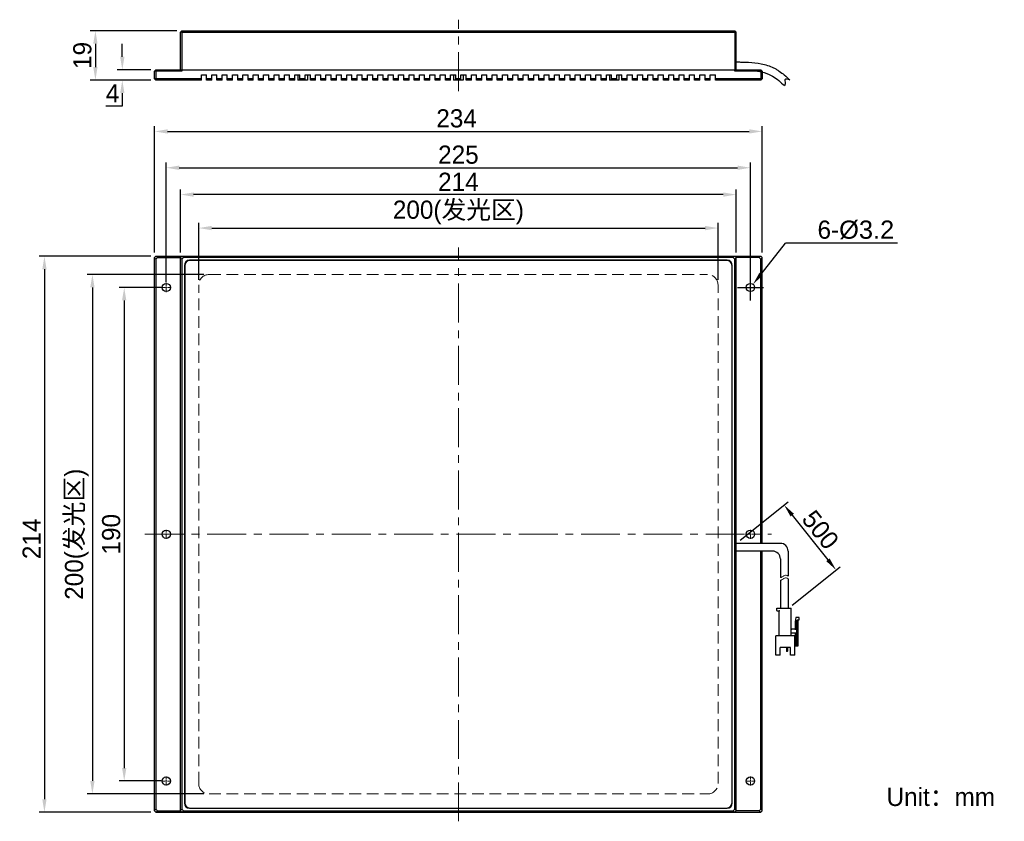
# Model space of a CAD drawing. Header units: inches. Extents: x 5721 to 5910, y -7723 to -7569.
import ezdxf

# ---------------------------------------------------------------- set-up
doc = ezdxf.new("R2010")
doc.units = ezdxf.units.IN
doc.header["$LTSCALE"] = 3
doc.header["$MEASUREMENT"] = 0
doc.header["$PDSIZE"] = -5
doc.linetypes.add('CENTERX2', pattern=[4, 2.5, -0.5, 0.5, -0.5])
doc.linetypes.add('DASHED2', pattern=[0.375, 0.25, -0.125])
doc.layers.get('Defpoints').update_dxf_attribs({"lineweight": 18})
for name, color, linetype, lineweight in [('中心线', 1, 'CENTERX2', 20), ('标注', 3, 'Continuous', 25), ('粗实线', 7, 'Continuous', 30), ('细实线', 7, 'Continuous', 15), ('虚线', 6, 'DASHED2', 18)]:
    doc.layers.add(name, color=color, linetype=linetype, lineweight=lineweight)
doc.styles.get("Standard").update_dxf_attribs({"font": '兰亭黑 GBK.TTF'})
doc.dimstyles.new('CST Standard', dxfattribs={"dimtxt": 3.5, "dimasz": 2.5, "dimexe": 1, "dimexo": 1, "dimgap": 0.6, "dimtad": 1, "dimtoh": 1, "dimdsep": 46, "dimtxsty": 'Standard', "dimcen": -2.5, "dimdle": 5, "dimclrd": 9, "dimclre": 9, "dimadec": 1, "dimazin": 2, "dimtfac": 1, "dimtofl": 0, "dimtmove": 0, "dimatfit": 0, "dimfxl": 1, "dimtolj": 1, "dimarcsym": 0})

# ---------------------------------------------------------------- blocks, each defined once
blk = doc.blocks.new('*X0')
at = {"layer": 'Defpoints', "color": 0}
for p in [(5861.46, -7597.56), (5748.96, -7620.61), (5861.46, -7620.61)]:
    blk.add_point(p, dxfattribs=at)
at = {"layer": '标注', "color": 9, "linetype": 'Continuous', "lineweight": -2, "ltscale": 3}
for p, q in [((5748.96, -7619.61), (5748.96, -7596.56)), ((5861.46, -7619.61), (5861.46, -7596.56)), ((5751.46, -7597.56), (5858.96, -7597.56))]:
    blk.add_line(p, q, dxfattribs=at)
at = {"layer": '标注', "color": 9}
for points in [[(5751.46, -7597.14), (5751.46, -7597.98), (5748.96, -7597.56)], [(5858.96, -7597.98), (5858.96, -7597.14), (5861.46, -7597.56)]]:
    blk.add_solid(points, dxfattribs=at)
at = {"layer": '标注', "color": 0, "ltscale": 3, "insert": (5805.21, -7595.06), "char_height": 3.5, "attachment_point": 5}
blk.add_mtext('\\A1;225', dxfattribs=at)
blk = doc.blocks.new('*X1')
at = {"layer": 'Defpoints', "color": 0}
for p in [(5855.21, -7609.17), (5755.21, -7620.11), (5855.21, -7620.11)]:
    blk.add_point(p, dxfattribs=at)
at = {"layer": '标注', "color": 9, "linetype": 'Continuous', "lineweight": -2, "ltscale": 3}
for p, q in [((5755.21, -7619.11), (5755.21, -7608.17)), ((5855.21, -7619.11), (5855.21, -7608.17)), ((5757.71, -7609.17), (5852.71, -7609.17))]:
    blk.add_line(p, q, dxfattribs=at)
at = {"layer": '标注', "color": 9}
for points in [[(5757.71, -7608.75), (5757.71, -7609.59), (5755.21, -7609.17)], [(5852.71, -7609.59), (5852.71, -7608.75), (5855.21, -7609.17)]]:
    blk.add_solid(points, dxfattribs=at)
at = {"layer": '标注', "color": 0, "ltscale": 3, "insert": (5805.21, -7606.16), "char_height": 3.5, "attachment_point": 5}
blk.add_mtext('\\A1;200(发光区)', dxfattribs=at)
blk = doc.blocks.new('*X2')
at = {"layer": 'Defpoints', "color": 0}
for p in [(5757.21, -7618.11), (5734.73, -7718.11), (5757.21, -7718.11)]:
    blk.add_point(p, dxfattribs=at)
at = {"layer": '标注', "color": 9, "linetype": 'Continuous', "lineweight": -2, "ltscale": 3}
for p, q in [((5756.21, -7618.11), (5733.73, -7618.11)), ((5734.73, -7620.61), (5734.73, -7715.61)), ((5756.21, -7718.11), (5733.73, -7718.11))]:
    blk.add_line(p, q, dxfattribs=at)
at = {"layer": '标注', "color": 9}
for points in [[(5735.15, -7620.61), (5734.32, -7620.61), (5734.73, -7618.11)], [(5734.32, -7715.61), (5735.15, -7715.61), (5734.73, -7718.11)]]:
    blk.add_solid(points, dxfattribs=at)
at = {"layer": '标注', "color": 0, "ltscale": 3, "insert": (5731.72, -7668.11), "char_height": 3.5, "attachment_point": 5, "rotation": 90}
blk.add_mtext('\\A1;200(发光区)', dxfattribs=at)
blk = doc.blocks.new('*X3')
at = {"layer": 'Defpoints', "color": 0}
for p in [(5863.71, -7590.57), (5746.71, -7614.86), (5863.71, -7614.86)]:
    blk.add_point(p, dxfattribs=at)
at = {"layer": '标注', "color": 9, "linetype": 'Continuous', "lineweight": -2, "ltscale": 3}
for p, q in [((5746.71, -7613.86), (5746.71, -7589.57)), ((5863.71, -7613.86), (5863.71, -7589.57)), ((5749.21, -7590.57), (5861.21, -7590.57))]:
    blk.add_line(p, q, dxfattribs=at)
at = {"layer": '标注', "color": 9}
for points in [[(5749.21, -7590.15), (5749.21, -7590.98), (5746.71, -7590.57)], [(5861.21, -7590.98), (5861.21, -7590.15), (5863.71, -7590.57)]]:
    blk.add_solid(points, dxfattribs=at)
at = {"layer": '标注', "color": 0, "ltscale": 3, "insert": (5804.86, -7588.07), "char_height": 3.5, "attachment_point": 5}
blk.add_mtext('\\A1;234', dxfattribs=at)
blk = doc.blocks.new('*X4')
at = {"layer": 'Defpoints', "color": 0}
for p in [(5751.96, -7571.19), (5735.31, -7580.69), (5746.96, -7580.69)]:
    blk.add_point(p, dxfattribs=at)
at = {"layer": '标注', "color": 9, "linetype": 'Continuous', "lineweight": -2, "ltscale": 3}
for p, q in [((5750.96, -7571.19), (5734.31, -7571.19)), ((5735.31, -7573.69), (5735.31, -7578.19)), ((5745.96, -7580.69), (5734.31, -7580.69))]:
    blk.add_line(p, q, dxfattribs=at)
at = {"layer": '标注', "color": 9}
for points in [[(5735.72, -7573.69), (5734.89, -7573.69), (5735.31, -7571.19)], [(5734.89, -7578.19), (5735.72, -7578.19), (5735.31, -7580.69)]]:
    blk.add_solid(points, dxfattribs=at)
at = {"layer": '标注', "color": 0, "ltscale": 3, "insert": (5732.81, -7575.94), "char_height": 3.5, "attachment_point": 5, "rotation": 90}
blk.add_mtext('\\A1;19', dxfattribs=at)
blk = doc.blocks.new('*X5')
at = {"layer": 'Defpoints', "color": 0}
for p in [(5740.49, -7578.69), (5746.96, -7578.69), (5746.96, -7580.69)]:
    blk.add_point(p, dxfattribs=at)
at = {"layer": '标注', "color": 9, "linetype": 'Continuous', "lineweight": -2, "ltscale": 3}
for p, q in [((5740.49, -7576.19), (5740.49, -7573.69)), ((5745.96, -7578.69), (5739.49, -7578.69)), ((5745.96, -7580.69), (5739.49, -7580.69)), ((5740.49, -7583.19), (5740.49, -7585.69)), ((5740.49, -7585.69), (5737.32, -7585.69))]:
    blk.add_line(p, q, dxfattribs=at)
at = {"layer": '标注', "color": 9}
for points in [[(5740.07, -7576.19), (5740.91, -7576.19), (5740.49, -7578.69)], [(5740.91, -7583.19), (5740.07, -7583.19), (5740.49, -7580.69)]]:
    blk.add_solid(points, dxfattribs=at)
at = {"layer": '标注', "color": 0, "ltscale": 3, "insert": (5738.61, -7583.23), "char_height": 3.5, "attachment_point": 5}
blk.add_mtext('\\A1;4', dxfattribs=at)
blk = doc.blocks.new('*X6')
at = {"layer": 'Defpoints', "color": 0}
for p in [(5858.71, -7669.86), (5877.93, -7674.98), (5868.71, -7682.36)]:
    blk.add_point(p, dxfattribs=at)
at = {"layer": '标注', "color": 9, "linetype": 'Continuous', "lineweight": -2, "ltscale": 3}
for p, q in [((5859.49, -7669.24), (5868.71, -7661.86)), ((5869.49, -7664.43), (5876.37, -7673.03)), ((5869.49, -7681.74), (5878.71, -7674.36))]:
    blk.add_line(p, q, dxfattribs=at)
at = {"layer": '标注', "color": 9}
for points in [[(5869.82, -7664.17), (5869.17, -7664.69), (5867.93, -7662.48)], [(5876.05, -7673.29), (5876.7, -7672.77), (5877.93, -7674.98)]]:
    blk.add_solid(points, dxfattribs=at)
at = {"layer": '标注', "color": 0, "ltscale": 3, "insert": (5874.93, -7667.25), "char_height": 3.5, "attachment_point": 5, "rotation": 308.6598}
blk.add_mtext('\\A1;500', dxfattribs=at)
blk = doc.blocks.new('*X7')
at = {"layer": 'Defpoints', "color": 0}
for p in [(5748.96, -7620.61), (5740.86, -7715.61), (5748.96, -7715.61)]:
    blk.add_point(p, dxfattribs=at)
at = {"layer": '标注', "color": 9, "linetype": 'Continuous', "lineweight": -2, "ltscale": 3}
for p, q in [((5747.96, -7620.61), (5739.86, -7620.61)), ((5740.86, -7623.11), (5740.86, -7713.11)), ((5747.96, -7715.61), (5739.86, -7715.61))]:
    blk.add_line(p, q, dxfattribs=at)
at = {"layer": '标注', "color": 9}
for points in [[(5741.27, -7623.11), (5740.44, -7623.11), (5740.86, -7620.61)], [(5740.44, -7713.11), (5741.27, -7713.11), (5740.86, -7715.61)]]:
    blk.add_solid(points, dxfattribs=at)
at = {"layer": '标注', "color": 0, "ltscale": 3, "insert": (5738.36, -7668.11), "char_height": 3.5, "attachment_point": 5, "rotation": 90}
blk.add_mtext('\\A1;190', dxfattribs=at)
blk = doc.blocks.new('*X8')
at = {"layer": 'Defpoints', "color": 0}
for p in [(5746.96, -7614.61), (5725.49, -7721.61), (5746.96, -7721.61)]:
    blk.add_point(p, dxfattribs=at)
at = {"layer": '标注', "color": 9, "linetype": 'Continuous', "lineweight": -2, "ltscale": 3}
for p, q in [((5745.96, -7614.61), (5724.49, -7614.61)), ((5725.49, -7617.11), (5725.49, -7719.11)), ((5745.96, -7721.61), (5724.49, -7721.61))]:
    blk.add_line(p, q, dxfattribs=at)
at = {"layer": '标注', "color": 9}
for points in [[(5725.91, -7617.11), (5725.08, -7617.11), (5725.49, -7614.61)], [(5725.08, -7719.11), (5725.91, -7719.11), (5725.49, -7721.61)]]:
    blk.add_solid(points, dxfattribs=at)
at = {"layer": '标注', "color": 0, "ltscale": 3, "insert": (5723.03, -7669), "char_height": 3.5, "attachment_point": 5, "rotation": 90}
blk.add_mtext('\\A1;214', dxfattribs=at)
blk = doc.blocks.new('*X9')
at = {"layer": 'Defpoints', "color": 0}
for p in [(5861.95, -7619.98), (5860.96, -7621.24)]:
    blk.add_point(p, dxfattribs=at)
at = {"layer": '标注', "color": 9, "linetype": 'Continuous', "lineweight": -2, "ltscale": 3}
for p in [(5863.51, -7618.02), (5889.79, -7612.07)]:
    blk.add_line(p, (5868.23, -7612.07), dxfattribs=at)
at = {"layer": '标注', "color": 9, "linetype": 'Continuous', "ltscale": 3}
for p, q in [((5861.46, -7623.11), (5861.46, -7618.11)), ((5858.96, -7620.61), (5863.96, -7620.61))]:
    blk.add_line(p, q, dxfattribs=at)
at = {"layer": '标注', "color": 9}
blk.add_solid([(5863.18, -7617.77), (5863.83, -7618.28), (5861.95, -7619.98)], dxfattribs=at)
at = {"layer": '标注', "color": 0, "ltscale": 3, "insert": (5881.75, -7609.54), "char_height": 3.5, "attachment_point": 5}
blk.add_mtext('\\A1;6-{\\A1;\\fArial|b0|i0|c134|p34;%%C3.2}', dxfattribs=at)
blk = doc.blocks.new('*X10')
at = {"layer": 'Defpoints', "color": 0}
for p in [(5751.71, -7602.72), (5751.71, -7614.86), (5858.71, -7614.86)]:
    blk.add_point(p, dxfattribs=at)
at = {"layer": '标注', "color": 9, "linetype": 'Continuous', "lineweight": -2, "ltscale": 3}
for p, q in [((5751.71, -7613.86), (5751.71, -7601.72)), ((5856.21, -7602.72), (5754.21, -7602.72)), ((5858.71, -7613.86), (5858.71, -7601.72))]:
    blk.add_line(p, q, dxfattribs=at)
at = {"layer": '标注', "color": 9}
for points in [[(5754.21, -7602.31), (5754.21, -7603.14), (5751.71, -7602.72)], [(5856.21, -7603.14), (5856.21, -7602.31), (5858.71, -7602.72)]]:
    blk.add_solid(points, dxfattribs=at)
at = {"layer": '标注', "color": 0, "ltscale": 3, "insert": (5805.21, -7600.26), "char_height": 3.5, "attachment_point": 5}
blk.add_mtext('\\A1;214', dxfattribs=at)

msp = doc.modelspace()

# ---------------------------------------------------------------- linework, layer by layer
at = {"layer": '中心线', "color": 0}
for p, q in [((5805.2076, -7582.8237), (5805.2076, -7569.0591)), ((5805.2076, -7723.3687), (5805.2076, -7612.928)), ((5744.8293, -7668.1111), (5865.533, -7668.1111))]:
    msp.add_line(p, q, dxfattribs=at)
at = {"layer": '中心线', "color": 0, "ltscale": 0.1}
for p, q in [((5748.9576, -7621.4911), (5748.9576, -7619.7311)), ((5861.4576, -7621.4911), (5861.4576, -7619.7311)), ((5748.0776, -7620.6111), (5749.8376, -7620.6111)), ((5860.5776, -7620.6111), (5862.3376, -7620.6111)), ((5748.9576, -7668.9911), (5748.9576, -7667.2311)), ((5861.4576, -7668.9911), (5861.4576, -7667.2311)), ((5748.9576, -7716.4911), (5748.9576, -7714.7311)), ((5861.4576, -7716.4911), (5861.4576, -7714.7311)), ((5748.0776, -7715.6111), (5749.8376, -7715.6111)), ((5860.5776, -7715.6111), (5862.3376, -7715.6111))]:
    msp.add_line(p, q, dxfattribs=at)
at = {"layer": '中心线', "color": 0, "ltscale": 0.021333}
for p, q in [((5748.0776, -7668.1111), (5749.8376, -7668.1111)), ((5860.5776, -7668.1111), (5862.3376, -7668.1111))]:
    msp.add_line(p, q, dxfattribs=at)
at = {"layer": '粗实线', "color": 0}
for p, q in [((5751.9576, -7571.1872), (5751.7076, -7571.4372)), ((5751.7076, -7578.6922), (5751.7076, -7571.4372)), ((5751.9576, -7571.4653), (5751.7076, -7571.4653)), ((5751.9576, -7571.1872), (5858.4576, -7571.1872)), ((5752.0138, -7571.4372), (5751.9576, -7571.4653)), ((5751.9576, -7571.4653), (5751.9576, -7578.6872)), ((5752.2638, -7571.1872), (5752.0138, -7571.4372)), ((5752.0138, -7571.4372), (5858.4014, -7571.4372)), ((5858.1514, -7571.1872), (5858.4014, -7571.4372)), ((5858.4576, -7571.4653), (5858.4014, -7571.4372)), ((5858.4576, -7571.1872), (5858.7076, -7571.4372)), ((5858.7076, -7571.4653), (5858.4576, -7571.4653)), ((5858.4576, -7571.4653), (5858.4576, -7578.6872)), ((5858.7076, -7578.6922), (5858.7076, -7571.4372)), ((5746.7076, -7578.9372), (5746.9576, -7578.6872)), ((5746.7076, -7580.4372), (5746.7076, -7578.9372)), ((5746.9576, -7578.9653), (5746.7076, -7578.9653)), ((5746.7076, -7580.4091), (5746.9576, -7580.4091)), ((5746.9576, -7580.6872), (5746.7076, -7580.4372)), ((5746.9576, -7578.6872), (5863.4576, -7578.6872)), ((5747.0138, -7578.9372), (5746.9576, -7578.9653)), ((5746.9576, -7578.9653), (5746.9576, -7580.4091)), ((5746.9576, -7580.4091), (5747.0138, -7580.4372)), ((5747.0138, -7578.9372), (5747.2638, -7578.6872)), ((5751.9526, -7578.9372), (5747.0138, -7578.9372)), ((5747.2638, -7580.6872), (5747.0138, -7580.4372)), ((5755.7076, -7580.4372), (5747.0138, -7580.4372)), ((5751.9526, -7578.9372), (5751.7076, -7578.6922)), ((5751.9526, -7578.6872), (5751.9526, -7578.9372)), ((5755.7076, -7580.6872), (5755.7076, -7579.6872)), ((5755.7076, -7579.6872), (5756.7076, -7579.6872)), ((5756.7076, -7580.6872), (5756.7076, -7579.6872)), ((5757.7076, -7580.4372), (5756.7076, -7580.4372)), ((5757.7076, -7580.6872), (5757.7076, -7579.6872)), ((5757.7076, -7579.6872), (5758.7076, -7579.6872)), ((5758.7076, -7580.6872), (5758.7076, -7579.6872)), ((5759.7076, -7580.4372), (5758.7076, -7580.4372)), ((5759.7076, -7580.6872), (5759.7076, -7579.6872)), ((5759.7076, -7579.6872), (5760.7076, -7579.6872)), ((5760.7076, -7580.6872), (5760.7076, -7579.6872)), ((5761.7076, -7580.4372), (5760.7076, -7580.4372)), ((5761.7076, -7580.6872), (5761.7076, -7579.6872)), ((5761.7076, -7579.6872), (5762.7076, -7579.6872)), ((5762.7076, -7580.6872), (5762.7076, -7579.6872)), ((5763.7076, -7580.4372), (5762.7076, -7580.4372)), ((5763.7076, -7580.6872), (5763.7076, -7579.6872)), ((5763.7076, -7579.6872), (5764.7076, -7579.6872)), ((5764.7076, -7580.6872), (5764.7076, -7579.6872)), ((5765.7076, -7580.4372), (5764.7076, -7580.4372)), ((5765.7076, -7580.6872), (5765.7076, -7579.6872)), ((5765.7076, -7579.6872), (5766.7076, -7579.6872)), ((5766.7076, -7580.6872), (5766.7076, -7579.6872)), ((5767.7076, -7580.4372), (5766.7076, -7580.4372)), ((5767.7076, -7580.6872), (5767.7076, -7579.6872)), ((5767.7076, -7579.6872), (5768.7076, -7579.6872)), ((5768.7076, -7580.6872), (5768.7076, -7579.6872)), ((5769.7076, -7580.4372), (5768.7076, -7580.4372)), ((5769.7076, -7580.6872), (5769.7076, -7579.6872)), ((5769.7076, -7579.6872), (5770.7076, -7579.6872)), ((5770.7076, -7580.6872), (5770.7076, -7579.6872)), ((5771.7076, -7580.4372), (5770.7076, -7580.4372)), ((5771.7076, -7580.6872), (5771.7076, -7579.6872)), ((5771.7076, -7579.6872), (5772.7076, -7579.6872)), ((5772.7076, -7580.6872), (5772.7076, -7579.6872)), ((5773.7076, -7580.4372), (5772.7076, -7580.4372)), ((5773.7076, -7580.6872), (5773.7076, -7579.6872)), ((5773.7076, -7579.6872), (5774.7076, -7579.6872)), ((5774.2826, -7579.6872), (5774.2826, -7580.6872)), ((5774.7076, -7580.6872), (5774.7076, -7579.6872)), ((5775.7076, -7580.4372), (5774.7076, -7580.4372)), ((5775.7076, -7580.6872), (5775.7076, -7579.6872)), ((5775.7076, -7579.6872), (5776.7076, -7579.6872)), ((5776.1326, -7579.6872), (5776.1326, -7580.6872)), ((5776.7076, -7580.6872), (5776.7076, -7579.6872)), ((5777.7076, -7580.4372), (5776.7076, -7580.4372)), ((5777.7076, -7580.6872), (5777.7076, -7579.6872)), ((5777.7076, -7579.6872), (5778.7076, -7579.6872)), ((5778.7076, -7580.6872), (5778.7076, -7579.6872)), ((5779.7076, -7580.4372), (5778.7076, -7580.4372)), ((5779.7076, -7580.6872), (5779.7076, -7579.6872)), ((5779.7076, -7579.6872), (5780.7076, -7579.6872)), ((5780.7076, -7580.6872), (5780.7076, -7579.6872)), ((5781.7076, -7580.4372), (5780.7076, -7580.4372)), ((5781.7076, -7580.6872), (5781.7076, -7579.6872)), ((5781.7076, -7579.6872), (5782.7076, -7579.6872)), ((5782.7076, -7580.6872), (5782.7076, -7579.6872)), ((5783.7076, -7580.4372), (5782.7076, -7580.4372)), ((5783.7076, -7580.6872), (5783.7076, -7579.6872)), ((5783.7076, -7579.6872), (5784.7076, -7579.6872)), ((5784.7076, -7580.6872), (5784.7076, -7579.6872)), ((5785.7076, -7580.4372), (5784.7076, -7580.4372)), ((5785.7076, -7580.6872), (5785.7076, -7579.6872)), ((5785.7076, -7579.6872), (5786.7076, -7579.6872)), ((5786.7076, -7580.6872), (5786.7076, -7579.6872)), ((5787.7076, -7580.4372), (5786.7076, -7580.4372)), ((5787.7076, -7580.6872), (5787.7076, -7579.6872)), ((5787.7076, -7579.6872), (5788.7076, -7579.6872)), ((5788.7076, -7580.6872), (5788.7076, -7579.6872)), ((5789.7076, -7580.4372), (5788.7076, -7580.4372)), ((5789.7076, -7580.6872), (5789.7076, -7579.6872)), ((5789.7076, -7579.6872), (5790.7076, -7579.6872)), ((5790.7076, -7580.6872), (5790.7076, -7579.6872)), ((5791.7076, -7580.4372), (5790.7076, -7580.4372)), ((5791.7076, -7580.6872), (5791.7076, -7579.6872)), ((5791.7076, -7579.6872), (5792.7076, -7579.6872)), ((5792.7076, -7580.6872), (5792.7076, -7579.6872)), ((5793.7076, -7580.4372), (5792.7076, -7580.4372)), ((5793.7076, -7580.6872), (5793.7076, -7579.6872)), ((5793.7076, -7579.6872), (5794.7076, -7579.6872)), ((5794.7076, -7580.6872), (5794.7076, -7579.6872)), ((5795.7076, -7580.4372), (5794.7076, -7580.4372)), ((5795.7076, -7580.6872), (5795.7076, -7579.6872)), ((5795.7076, -7579.6872), (5796.7076, -7579.6872)), ((5796.7076, -7580.6872), (5796.7076, -7579.6872)), ((5797.7076, -7580.4372), (5796.7076, -7580.4372)), ((5797.7076, -7580.6872), (5797.7076, -7579.6872)), ((5797.7076, -7579.6872), (5798.7076, -7579.6872)), ((5798.7076, -7580.6872), (5798.7076, -7579.6872)), ((5799.7076, -7580.4372), (5798.7076, -7580.4372)), ((5799.7076, -7580.6872), (5799.7076, -7579.6872)), ((5799.7076, -7579.6872), (5800.7076, -7579.6872)), ((5800.7076, -7580.6872), (5800.7076, -7579.6872)), ((5801.7076, -7580.4372), (5800.7076, -7580.4372)), ((5801.7076, -7580.6872), (5801.7076, -7579.6872)), ((5801.7076, -7579.6872), (5802.7076, -7579.6872)), ((5802.7076, -7580.6872), (5802.7076, -7579.6872)), ((5803.7076, -7580.4372), (5802.7076, -7580.4372)), ((5803.7076, -7579.6872), (5804.7076, -7579.6872)), ((5803.7076, -7580.6872), (5803.7076, -7579.6872)), ((5804.2826, -7579.6872), (5804.2826, -7580.6872)), ((5804.7076, -7580.6872), (5804.7076, -7579.6872)), ((5805.7076, -7580.4372), (5804.7076, -7580.4372)), ((5805.7076, -7579.6872), (5806.7076, -7579.6872)), ((5805.7076, -7580.6872), (5805.7076, -7579.6872)), ((5806.1326, -7579.6872), (5806.1326, -7580.6872)), ((5806.7076, -7580.6872), (5806.7076, -7579.6872)), ((5807.7076, -7580.4372), (5806.7076, -7580.4372)), ((5807.7076, -7579.6872), (5808.7076, -7579.6872)), ((5807.7076, -7580.6872), (5807.7076, -7579.6872)), ((5808.7076, -7580.6872), (5808.7076, -7579.6872)), ((5809.7076, -7580.4372), (5808.7076, -7580.4372)), ((5809.7076, -7579.6872), (5810.7076, -7579.6872)), ((5809.7076, -7580.6872), (5809.7076, -7579.6872)), ((5810.7076, -7580.6872), (5810.7076, -7579.6872)), ((5811.7076, -7580.4372), (5810.7076, -7580.4372)), ((5811.7076, -7579.6872), (5812.7076, -7579.6872)), ((5811.7076, -7580.6872), (5811.7076, -7579.6872)), ((5812.7076, -7580.6872), (5812.7076, -7579.6872)), ((5813.7076, -7580.4372), (5812.7076, -7580.4372)), ((5813.7076, -7579.6872), (5814.7076, -7579.6872)), ((5813.7076, -7580.6872), (5813.7076, -7579.6872)), ((5814.7076, -7580.6872), (5814.7076, -7579.6872)), ((5815.7076, -7580.4372), (5814.7076, -7580.4372)), ((5815.7076, -7579.6872), (5816.7076, -7579.6872)), ((5815.7076, -7580.6872), (5815.7076, -7579.6872)), ((5816.7076, -7580.6872), (5816.7076, -7579.6872)), ((5817.7076, -7580.4372), (5816.7076, -7580.4372)), ((5817.7076, -7579.6872), (5818.7076, -7579.6872)), ((5817.7076, -7580.6872), (5817.7076, -7579.6872)), ((5818.7076, -7580.6872), (5818.7076, -7579.6872)), ((5819.7076, -7580.4372), (5818.7076, -7580.4372)), ((5819.7076, -7579.6872), (5820.7076, -7579.6872)), ((5819.7076, -7580.6872), (5819.7076, -7579.6872)), ((5820.7076, -7580.6872), (5820.7076, -7579.6872)), ((5821.7076, -7580.4372), (5820.7076, -7580.4372)), ((5821.7076, -7579.6872), (5822.7076, -7579.6872)), ((5821.7076, -7580.6872), (5821.7076, -7579.6872)), ((5822.7076, -7580.6872), (5822.7076, -7579.6872)), ((5823.7076, -7580.4372), (5822.7076, -7580.4372)), ((5823.7076, -7579.6872), (5824.7076, -7579.6872)), ((5823.7076, -7580.6872), (5823.7076, -7579.6872)), ((5824.7076, -7580.6872), (5824.7076, -7579.6872)), ((5825.7076, -7580.4372), (5824.7076, -7580.4372)), ((5825.7076, -7579.6872), (5826.7076, -7579.6872)), ((5825.7076, -7580.6872), (5825.7076, -7579.6872)), ((5826.7076, -7580.6872), (5826.7076, -7579.6872)), ((5827.7076, -7580.4372), (5826.7076, -7580.4372)), ((5827.7076, -7579.6872), (5828.7076, -7579.6872)), ((5827.7076, -7580.6872), (5827.7076, -7579.6872)), ((5828.7076, -7580.6872), (5828.7076, -7579.6872)), ((5829.7076, -7580.4372), (5828.7076, -7580.4372)), ((5829.7076, -7579.6872), (5830.7076, -7579.6872)), ((5829.7076, -7580.6872), (5829.7076, -7579.6872)), ((5830.7076, -7580.6872), (5830.7076, -7579.6872)), ((5831.7076, -7580.4372), (5830.7076, -7580.4372)), ((5831.7076, -7579.6872), (5832.7076, -7579.6872)), ((5831.7076, -7580.6872), (5831.7076, -7579.6872)), ((5832.7076, -7580.6872), (5832.7076, -7579.6872)), ((5833.7076, -7580.4372), (5832.7076, -7580.4372)), ((5833.7076, -7579.6872), (5834.7076, -7579.6872)), ((5833.7076, -7580.6872), (5833.7076, -7579.6872)), ((5834.2826, -7579.6872), (5834.2826, -7580.6872)), ((5834.7076, -7580.6872), (5834.7076, -7579.6872)), ((5835.7076, -7580.4372), (5834.7076, -7580.4372)), ((5835.7076, -7579.6872), (5836.7076, -7579.6872)), ((5835.7076, -7580.6872), (5835.7076, -7579.6872)), ((5836.1326, -7579.6872), (5836.1326, -7580.6872)), ((5836.7076, -7580.6872), (5836.7076, -7579.6872)), ((5837.7076, -7580.4372), (5836.7076, -7580.4372)), ((5837.7076, -7579.6872), (5838.7076, -7579.6872)), ((5837.7076, -7580.6872), (5837.7076, -7579.6872)), ((5838.7076, -7580.6872), (5838.7076, -7579.6872)), ((5839.7076, -7580.4372), (5838.7076, -7580.4372)), ((5839.7076, -7579.6872), (5840.7076, -7579.6872)), ((5839.7076, -7580.6872), (5839.7076, -7579.6872)), ((5840.7076, -7580.6872), (5840.7076, -7579.6872)), ((5841.7076, -7580.4372), (5840.7076, -7580.4372)), ((5841.7076, -7579.6872), (5842.7076, -7579.6872)), ((5841.7076, -7580.6872), (5841.7076, -7579.6872)), ((5842.7076, -7580.6872), (5842.7076, -7579.6872)), ((5843.7076, -7580.4372), (5842.7076, -7580.4372)), ((5843.7076, -7579.6872), (5844.7076, -7579.6872)), ((5843.7076, -7580.6872), (5843.7076, -7579.6872)), ((5844.7076, -7580.6872), (5844.7076, -7579.6872)), ((5845.7076, -7580.4372), (5844.7076, -7580.4372)), ((5845.7076, -7579.6872), (5846.7076, -7579.6872)), ((5845.7076, -7580.6872), (5845.7076, -7579.6872)), ((5846.7076, -7580.6872), (5846.7076, -7579.6872)), ((5847.7076, -7580.4372), (5846.7076, -7580.4372)), ((5847.7076, -7579.6872), (5848.7076, -7579.6872)), ((5847.7076, -7580.6872), (5847.7076, -7579.6872)), ((5848.7076, -7580.6872), (5848.7076, -7579.6872)), ((5849.7076, -7580.4372), (5848.7076, -7580.4372)), ((5849.7076, -7579.6872), (5850.7076, -7579.6872)), ((5849.7076, -7580.6872), (5849.7076, -7579.6872)), ((5850.7076, -7580.6872), (5850.7076, -7579.6872)), ((5851.7076, -7580.4372), (5850.7076, -7580.4372)), ((5851.7076, -7579.6872), (5852.7076, -7579.6872)), ((5851.7076, -7580.6872), (5851.7076, -7579.6872)), ((5852.7076, -7580.6872), (5852.7076, -7579.6872)), ((5853.7076, -7580.4372), (5852.7076, -7580.4372)), ((5853.7076, -7579.6872), (5854.7076, -7579.6872)), ((5853.7076, -7580.6872), (5853.7076, -7579.6872)), ((5854.7076, -7580.6872), (5854.7076, -7579.6872)), ((5863.4014, -7580.4372), (5854.7076, -7580.4372)), ((5858.4626, -7578.9372), (5858.4626, -7578.6872)), ((5858.7076, -7578.6922), (5858.4626, -7578.9372)), ((5863.4014, -7578.9372), (5858.4626, -7578.9372)), ((5863.1514, -7578.6872), (5863.4014, -7578.9372)), ((5863.1514, -7580.6872), (5863.4014, -7580.4372)), ((5863.4576, -7578.9653), (5863.4014, -7578.9372)), ((5863.4014, -7580.4372), (5863.4576, -7580.4091)), ((5863.4576, -7578.6872), (5863.7076, -7578.9372)), ((5863.7076, -7578.9653), (5863.4576, -7578.9653)), ((5863.4576, -7578.9653), (5863.4576, -7580.4091)), ((5863.4576, -7580.4091), (5863.7076, -7580.4091)), ((5863.4576, -7580.6872), (5863.7076, -7580.4372)), ((5863.7076, -7578.9372), (5863.7076, -7580.4372)), ((5755.7076, -7580.6872), (5746.9576, -7580.6872)), ((5757.7076, -7580.6872), (5756.7076, -7580.6872)), ((5759.7076, -7580.6872), (5758.7076, -7580.6872)), ((5761.7076, -7580.6872), (5760.7076, -7580.6872)), ((5763.7076, -7580.6872), (5762.7076, -7580.6872)), ((5765.7076, -7580.6872), (5764.7076, -7580.6872)), ((5767.7076, -7580.6872), (5766.7076, -7580.6872)), ((5769.7076, -7580.6872), (5768.7076, -7580.6872)), ((5771.7076, -7580.6872), (5770.7076, -7580.6872)), ((5773.7076, -7580.6872), (5772.7076, -7580.6872)), ((5774.7076, -7580.6872), (5774.2826, -7580.6872)), ((5775.7076, -7580.6872), (5774.7076, -7580.6872)), ((5776.1326, -7580.6872), (5775.7076, -7580.6872)), ((5777.7076, -7580.6872), (5776.7076, -7580.6872)), ((5779.7076, -7580.6872), (5778.7076, -7580.6872)), ((5781.7076, -7580.6872), (5780.7076, -7580.6872)), ((5783.7076, -7580.6872), (5782.7076, -7580.6872)), ((5785.7076, -7580.6872), (5784.7076, -7580.6872)), ((5787.7076, -7580.6872), (5786.7076, -7580.6872)), ((5789.7076, -7580.6872), (5788.7076, -7580.6872)), ((5791.7076, -7580.6872), (5790.7076, -7580.6872)), ((5793.7076, -7580.6872), (5792.7076, -7580.6872)), ((5795.7076, -7580.6872), (5794.7076, -7580.6872)), ((5797.7076, -7580.6872), (5796.7076, -7580.6872)), ((5799.7076, -7580.6872), (5798.7076, -7580.6872)), ((5801.7076, -7580.6872), (5800.7076, -7580.6872)), ((5803.7076, -7580.6872), (5802.7076, -7580.6872)), ((5804.7076, -7580.6872), (5804.2826, -7580.6872)), ((5805.7076, -7580.6872), (5804.7076, -7580.6872)), ((5806.1326, -7580.6872), (5805.7076, -7580.6872)), ((5807.7076, -7580.6872), (5806.7076, -7580.6872)), ((5809.7076, -7580.6872), (5808.7076, -7580.6872)), ((5811.7076, -7580.6872), (5810.7076, -7580.6872)), ((5813.7076, -7580.6872), (5812.7076, -7580.6872)), ((5815.7076, -7580.6872), (5814.7076, -7580.6872)), ((5817.7076, -7580.6872), (5816.7076, -7580.6872)), ((5819.7076, -7580.6872), (5818.7076, -7580.6872)), ((5821.7076, -7580.6872), (5820.7076, -7580.6872)), ((5823.7076, -7580.6872), (5822.7076, -7580.6872)), ((5825.7076, -7580.6872), (5824.7076, -7580.6872)), ((5827.7076, -7580.6872), (5826.7076, -7580.6872)), ((5829.7076, -7580.6872), (5828.7076, -7580.6872)), ((5831.7076, -7580.6872), (5830.7076, -7580.6872)), ((5833.7076, -7580.6872), (5832.7076, -7580.6872)), ((5834.7076, -7580.6872), (5834.2826, -7580.6872)), ((5835.7076, -7580.6872), (5834.7076, -7580.6872)), ((5836.1326, -7580.6872), (5835.7076, -7580.6872)), ((5837.7076, -7580.6872), (5836.7076, -7580.6872)), ((5839.7076, -7580.6872), (5838.7076, -7580.6872)), ((5841.7076, -7580.6872), (5840.7076, -7580.6872)), ((5843.7076, -7580.6872), (5842.7076, -7580.6872)), ((5845.7076, -7580.6872), (5844.7076, -7580.6872)), ((5847.7076, -7580.6872), (5846.7076, -7580.6872)), ((5849.7076, -7580.6872), (5848.7076, -7580.6872)), ((5851.7076, -7580.6872), (5850.7076, -7580.6872)), ((5853.7076, -7580.6872), (5852.7076, -7580.6872)), ((5863.4576, -7580.6872), (5854.7076, -7580.6872)), ((5746.7076, -7614.8611), (5746.9576, -7614.6111)), ((5746.9576, -7614.6111), (5863.4576, -7614.6111)), ((5747.2638, -7614.8611), (5747.0138, -7614.6111)), ((5751.9526, -7614.6111), (5751.7076, -7614.8561)), ((5751.7076, -7614.8611), (5751.9576, -7614.6111)), ((5752.2638, -7614.8611), (5752.0138, -7614.6111)), ((5858.1514, -7614.8611), (5858.4014, -7614.6111)), ((5858.4576, -7614.6111), (5858.7076, -7614.8611)), ((5858.7076, -7614.8561), (5858.4626, -7614.6111)), ((5863.4014, -7614.6111), (5863.1514, -7614.8611)), ((5863.4576, -7614.6111), (5863.7076, -7614.8611)), ((5746.7076, -7721.3611), (5746.7076, -7614.8611)), ((5746.9576, -7615.1673), (5746.7076, -7614.9173)), ((5747.2638, -7614.8611), (5746.9576, -7615.1673)), ((5746.9576, -7615.1673), (5746.9576, -7721.0549)), ((5747.2638, -7614.8611), (5751.7076, -7614.8611)), ((5751.7076, -7721.3661), (5751.7076, -7614.8561)), ((5751.9576, -7615.1673), (5751.7076, -7614.9173)), ((5752.2638, -7614.8611), (5751.9576, -7615.1673)), ((5751.9576, -7615.1673), (5751.9576, -7721.0549)), ((5858.1514, -7614.8611), (5752.2638, -7614.8611)), ((5752.4576, -7616.3611), (5752.4576, -7719.8611)), ((5752.5076, -7616.4111), (5752.5076, -7719.8111)), ((5856.9576, -7615.3611), (5753.4576, -7615.3611)), ((5856.9076, -7615.4111), (5753.5076, -7615.4111)), ((5857.9076, -7719.8111), (5857.9076, -7616.4111)), ((5857.9576, -7719.8611), (5857.9576, -7616.3611)), ((5858.4576, -7615.1673), (5858.1514, -7614.8611)), ((5858.4576, -7615.1673), (5858.7076, -7614.9173)), ((5858.4576, -7721.0549), (5858.4576, -7615.1673)), ((5858.7076, -7721.3661), (5858.7076, -7614.8561)), ((5863.1514, -7614.8611), (5858.7076, -7614.8611)), ((5863.4576, -7615.1673), (5863.1514, -7614.8611)), ((5863.7076, -7614.9173), (5863.4576, -7615.1673)), ((5863.4576, -7669.8611), (5863.4576, -7615.1673)), ((5863.7076, -7669.8611), (5863.7076, -7614.8611)), ((5863.4576, -7721.0549), (5863.4576, -7671.3611)), ((5863.7076, -7721.3611), (5863.7076, -7671.3611)), ((5866.5076, -7682.7611), (5866.5076, -7682.3611)), ((5866.5076, -7682.3611), (5869.3076, -7682.3611)), ((5866.6076, -7682.8611), (5867.0076, -7682.8611)), ((5867.0076, -7687.5111), (5867.0076, -7682.8611)), ((5869.3076, -7687.5111), (5869.3076, -7682.3611)), ((5870.2076, -7684.1111), (5870.0576, -7684.9111)), ((5870.8576, -7684.1111), (5870.2076, -7684.1111)), ((5870.4076, -7689.6111), (5870.4076, -7684.7111)), ((5870.5076, -7684.6111), (5870.8576, -7684.6111)), ((5870.6576, -7689.6111), (5870.6576, -7684.6111)), ((5870.8576, -7684.6111), (5870.8576, -7684.1111)), ((5870.0576, -7686.4111), (5869.4076, -7686.4111)), ((5870.0576, -7684.9111), (5870.0576, -7686.5111)), ((5866.3076, -7691.4111), (5866.3076, -7687.7111)), ((5866.4076, -7687.6111), (5869.9076, -7687.6111)), ((5869.4076, -7687.1111), (5870.0576, -7687.1111)), ((5870.0076, -7691.4111), (5870.0076, -7687.7111)), ((5870.0576, -7687.0111), (5870.0576, -7689.6111)), ((5869.1576, -7689.9111), (5867.1576, -7689.9111)), ((5867.1576, -7691.4111), (5867.1576, -7689.9111)), ((5868.4073, -7689.9111), (5868.4073, -7690.6011)), ((5868.5826, -7689.9111), (5868.5826, -7690.6011)), ((5869.1576, -7691.4111), (5869.1576, -7689.9111)), ((5870.0576, -7689.0111), (5870.0076, -7689.0111)), ((5870.0076, -7689.6111), (5870.6576, -7689.6111)), ((5867.1576, -7691.4111), (5866.3076, -7691.4111)), ((5868.5326, -7690.6511), (5868.4573, -7690.6511)), ((5870.0076, -7691.4111), (5869.1576, -7691.4111)), ((5746.7076, -7721.3049), (5746.9576, -7721.0549)), ((5746.9576, -7721.6111), (5746.7076, -7721.3611)), ((5746.9576, -7721.0549), (5747.2638, -7721.3611)), ((5746.9576, -7721.6111), (5863.4576, -7721.6111)), ((5747.0138, -7721.6111), (5747.2638, -7721.3611)), ((5747.2638, -7721.3611), (5751.7076, -7721.3611)), ((5751.9576, -7721.0549), (5751.7076, -7721.3049)), ((5751.9576, -7721.6111), (5751.7076, -7721.3611)), ((5751.7076, -7721.3661), (5751.9526, -7721.6111)), ((5751.9576, -7721.0549), (5752.2638, -7721.3611)), ((5752.2638, -7721.3611), (5752.0138, -7721.6111)), ((5752.2638, -7721.3611), (5858.1514, -7721.3611)), ((5753.4576, -7720.8611), (5856.9576, -7720.8611)), ((5753.5076, -7720.8111), (5856.9076, -7720.8111)), ((5858.1514, -7721.3611), (5858.4576, -7721.0549)), ((5858.1514, -7721.3611), (5858.4014, -7721.6111)), ((5858.4576, -7721.0549), (5858.7076, -7721.3049)), ((5858.7076, -7721.3611), (5858.4576, -7721.6111)), ((5858.4626, -7721.6111), (5858.7076, -7721.3661)), ((5863.1514, -7721.3611), (5858.7076, -7721.3611)), ((5863.1514, -7721.3611), (5863.4576, -7721.0549)), ((5863.1514, -7721.3611), (5863.4014, -7721.6111)), ((5863.4576, -7721.0549), (5863.7076, -7721.3049)), ((5863.7076, -7721.3611), (5863.4576, -7721.6111))]:
    msp.add_line(p, q, dxfattribs=at)
at = {"layer": '粗实线', "color": 0, "ltscale": 3}
for p, q in [((5867.2076, -7669.8611), (5858.7076, -7669.8611)), ((5865.7076, -7671.3611), (5858.7076, -7671.3611)), ((5868.7076, -7671.3611), (5868.7076, -7676.1939)), ((5867.2076, -7672.8611), (5867.2076, -7676.4675)), ((5867.2076, -7676.9805), (5867.2076, -7682.3611)), ((5868.7076, -7676.707), (5868.7076, -7682.3611))]:
    msp.add_line(p, q, dxfattribs=at)
at = {"layer": '粗实线', "color": 0}
for centre in [(5748.9576, -7620.6111), (5861.4576, -7620.6111), (5748.9576, -7668.1111), (5861.4576, -7668.1111), (5748.9576, -7715.6111), (5861.4576, -7715.6111)]:
    msp.add_circle(centre, 0.8, dxfattribs=at)
for centre, radius, start, end in [((5753.4576, -7616.3611), 1, 90, 180), ((5753.5076, -7616.4111), 1, 90, 180), ((5856.9076, -7616.4111), 1, 0, 90), ((5856.9576, -7616.3611), 1, 0, 90), ((5866.6076, -7682.7611), 0.1, 180, 270), ((5870.5076, -7684.7111), 0.1, 90, 180), ((5869.4076, -7686.3111), 0.1, 180, 270), ((5866.4076, -7687.7111), 0.1, 90, 180), ((5866.9076, -7687.5111), 0.1, 270, 0), ((5869.4076, -7687.2111), 0.1, 90, 180), ((5869.4076, -7687.5111), 0.1, 180, 270), ((5869.9076, -7687.7111), 0.1, 360, 90), ((5868.4573, -7690.6011), 0.05, 180, 270), ((5868.5326, -7690.6011), 0.05, 270, 0), ((5753.4576, -7719.8611), 1, 180, 270), ((5753.5076, -7719.8111), 1, 180, 270), ((5856.9076, -7719.8111), 1, 270, 360), ((5856.9576, -7719.8611), 1, 270, 360)]:
    msp.add_arc(centre, radius, start, end, dxfattribs=at)
at = {"layer": '粗实线', "color": 0, "ltscale": 3}
for centre in [(5865.7076, -7672.8611), (5867.2076, -7671.3611)]:
    msp.add_arc(centre, 1.5, 360, 90, dxfattribs=at)
for points, knots in [([(5858.726, -7577.1923), (5858.9839, -7577.1955), (5859.2442, -7577.1986), (5860.0307, -7577.2121), (5860.5625, -7577.2262), (5861.9002, -7577.3021), (5862.7113, -7577.3834), (5864.328, -7577.7078), (5865.1352, -7577.9519), (5866.1004, -7578.4204), (5866.2877, -7578.5201), (5866.6544, -7578.7347), (5866.8308, -7578.8476), (5867.342, -7579.1976), (5867.6587, -7579.4457), (5868.3399, -7580.0156), (5868.6947, -7580.3396), (5869.0346, -7580.6493)], [0, 0, 0, 0, 17554.65068073, 17554.65068073, 52663.95204218, 52663.95204218, 105213.59159925, 105213.59159925, 157763.23115633, 157763.23115633, 170528.87843816, 170528.87843816, 183294.52571999, 183294.52571999, 208825.82028365, 208825.82028365, 241216.26150323, 241216.26150323, 241216.26150323, 241216.26150323]), ([(5858.7076, -7578.6922), (5861.198, -7578.7228), (5864.7412, -7578.7663), (5867.2722, -7581.0727), (5868.0242, -7581.758)], [0, 0, 0, 0, 51098.32315682, 72700.25784663, 72700.25784663, 72700.25784663, 72700.25784663]), ([(5869.0346, -7580.6493), (5868.5997, -7580.5308), (5867.9529, -7580.3545), (5868.1953, -7581.191), (5868.0883, -7581.5457), (5868.0242, -7581.758)], [0, 0, 0, 0, 43796.90441727, 65149.62623216, 96988.09548064, 96988.09548064, 96988.09548064, 96988.09548064])]:
    msp.add_open_spline(points, degree=3, knots=knots, dxfattribs=at)
at = {"layer": '粗实线', "color": 0}
msp.add_open_spline([(5867.0076, -7682.8611), (5867.0089, -7682.8598), (5867.0136, -7682.8551), (5867.023, -7682.8457), (5867.0365, -7682.8322), (5867.0527, -7682.816), (5867.0705, -7682.7982), (5867.089, -7682.7797), (5867.1014, -7682.7673), (5867.1076, -7682.7611)], degree=3, knots=[0, 0, 0, 0, 8364.46063432, 29637.77068262, 59212.94900029, 94095.23066936, 132194.00184687, 171755.25135193, 211037.53941147, 211037.53941147, 211037.53941147, 211037.53941147], dxfattribs=at)
at = {"layer": '细实线', "color": 0, "ltscale": 3}
for points, knots in [([(5867.2076, -7676.4675), (5867.3269, -7676.4492), (5867.6014, -7676.3495), (5868.0736, -7675.8724), (5868.4681, -7676.0231), (5868.7076, -7676.1939)], [0, 0, 0, 0, 22480.58598223, 52964.21430051, 97686.0071963, 97686.0071963, 97686.0071963, 97686.0071963]), ([(5867.2076, -7676.9805), (5867.3269, -7676.9622), (5867.6014, -7676.8625), (5868.0736, -7676.3855), (5868.4681, -7676.5361), (5868.7076, -7676.707)], [0, 0, 0, 0, 22481.45237513, 52966.25552039, 97689.77197639, 97689.77197639, 97689.77197639, 97689.77197639])]:
    msp.add_open_spline(points, degree=3, knots=knots, dxfattribs=at)
at = {"layer": '虚线', "color": 0, "ltscale": 3}
for p, q in [((5757.2076, -7618.1111), (5853.2076, -7618.1111)), ((5755.2076, -7716.1111), (5755.2076, -7620.1111)), ((5855.2076, -7716.1111), (5855.2076, -7620.1111)), ((5757.2076, -7718.1111), (5853.2076, -7718.1111))]:
    msp.add_line(p, q, dxfattribs=at)
for centre, start, end in [((5757.2076, -7620.1111), 90, 180), ((5853.2076, -7620.1111), 0, 90), ((5757.2076, -7716.1111), 180, 270), ((5853.2076, -7716.1111), 270, 0)]:
    msp.add_arc(centre, 2, start, end, dxfattribs=at)

# ---------------------------------------------------------------- texts
at = {"layer": '标注', "color": 0, "ltscale": 3, "insert": (5887.6552, -7716.9221), "char_height": 3.5, "width": 55.615857, "attachment_point": 1}
msp.add_mtext('{\\C0;Unit：mm}', dxfattribs=at)

# ---------------------------------------------------------------- dimensions: what is measured, and where the dimension line sits
at = {"layer": '标注', "color": 0, "ltscale": 3}
for base, p1, p2, picture, middle in [((5735.3054, -7580.6872), (5751.9576, -7571.1872), (5746.9576, -7580.6872), '*X4', (5735.3054, -7575.9372)), ((5740.4892, -7578.6872), (5746.9576, -7580.6872), (5746.9576, -7578.6872), '*X5', (5738.6065, -7585.6872)), ((5725.4949, -7721.6111), (5746.9576, -7614.6111), (5746.9576, -7721.6111), '*X8', (5725.4949, -7668.9979)), ((5740.8551, -7715.6111), (5748.9576, -7620.6111), (5748.9576, -7715.6111), '*X7', (5740.8551, -7668.1111))]:
    dim = msp.add_linear_dim(base=base, p1=p1, p2=p2, angle=90, dimstyle='CST Standard', override={"dimlfac": 2, "dimsah": 1, "dimtzin": 0}, dxfattribs=at)
    dim.commit()
    dim.dimension.update_dxf_attribs({"geometry": picture, "text_midpoint": middle, "dimtype": 160})
for base, p1, p2, override, picture, middle in [((5863.7076, -7590.5679), (5746.7076, -7614.8611), (5863.7076, -7614.8611), {"dimtad": 3, "dimlfac": 2, "dimsah": 1, "dimtmove": 0, "dimtzin": 0}, '*X3', (5804.8624, -7590.5679)), ((5861.4576, -7597.5613), (5748.9576, -7620.6111), (5861.4576, -7620.6111), {"dimlfac": 2, "dimsah": 1, "dimtzin": 0}, '*X0', (5805.2076, -7597.5613)), ((5751.7076, -7602.7246), (5858.7076, -7614.8561), (5751.7076, -7614.8611), {"dimlfac": 2, "dimsah": 1, "dimtzin": 0}, '*X10', (5805.2076, -7602.7246))]:
    dim = msp.add_linear_dim(base=base, p1=p1, p2=p2, dimstyle='CST Standard', override=override, dxfattribs=at)
    dim.commit()
    dim.dimension.update_dxf_attribs({"geometry": picture, "text_midpoint": middle, "dimtype": 160})
dim = msp.add_linear_dim(base=(5855.2076, -7609.1714), p1=(5755.2076, -7620.1111), p2=(5855.2076, -7620.1111), text='<>(发光区)', dimstyle='CST Standard', override={"dimlfac": 2, "dimsah": 1, "dimtzin": 0}, dxfattribs=at)
dim.commit()
dim.dimension.update_dxf_attribs({"geometry": '*X1', "text_midpoint": (5805.2076, -7609.1714), "dimtype": 160})
dim = msp.add_diameter_dim_2p(p1=(5860.9607, -7621.238), p2=(5861.9545, -7619.9841), text='6-{\\A1;\\fArial|b0|i0|c134|p34;<>}', dimstyle='CST Standard', override={"dimlfac": 2, "dimpost": '%%C<>', "dimtxsty": 'Standard', "dimsah": 1, "dimtzin": 0}, dxfattribs=at)
dim.commit()
dim.dimension.update_dxf_attribs({"geometry": '*X9', "text_midpoint": (5881.7547, -7612.0658), "dimtype": 163})
for base, p1, p2, angle, text, picture, middle in [((5734.7318, -7718.1111), (5757.2076, -7618.1111), (5757.2076, -7718.1111), 90, '<>(发光区)', '*X2', (5734.7318, -7668.1111)), ((5877.9321, -7674.9815), (5858.7076, -7669.8611), (5868.7076, -7682.3611), 308.659808, '500', '*X6', (5872.9926, -7668.807))]:
    dim = msp.add_linear_dim(base=base, p1=p1, p2=p2, angle=angle, text=text, dimstyle='CST Standard', override={"dimlfac": 2, "dimsah": 1, "dimtzin": 0}, dxfattribs=at)
    dim.commit()
    dim.dimension.update_dxf_attribs({"geometry": picture, "text_midpoint": middle, "dimtype": 160})

doc.saveas('drawing.dxf')
